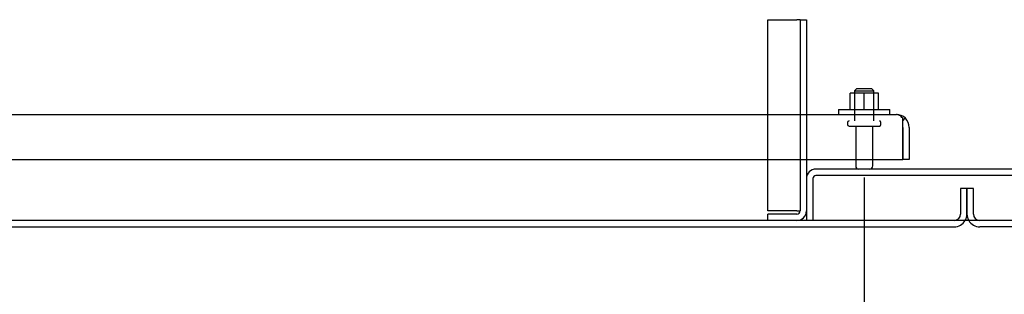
# Model space of a CAD drawing. Header units: inches. Extents: x 2 to 538, y -2 to 358.
# Tile 9 of 39: x 132.99 to 152.16, y 26.15 to 31.49. Entities that reach past the tile are written whole.
import ezdxf
from ezdxf.enums import TextEntityAlignment as Align
from ezdxf.lldxf.tags import DXFTag

# ---------------------------------------------------------------- set-up
doc = ezdxf.new("R2010")
doc.units = ezdxf.units.IN
doc.header["$MEASUREMENT"] = 0
for name, color, linetype in [('COM40147', 7, 'Continuous'), ('COM40430', 7, 'Continuous'), ('COM52833', 7, 'Continuous'), ('COM71126-4', 7, 'Continuous'), ('COM71127-1', 7, 'Continuous'), ('COM71129-2', 7, 'Continuous'), ('Default', 7, 'Continuous'), ('NTS166105', 7, 'Continuous'), ('STD26094', 7, 'Continuous'), ('WAF25059', 7, 'Continuous')]:
    doc.layers.add(name, color=color, linetype=linetype)
doc.styles.add('SEACAD_Times_New_Roman', font='times.ttf')
tags = doc.linetypes.add('HIDDEN2', pattern=[0.1875, 0.125, -0.0625]).pattern_tags.tags
tags[6:7] = [DXFTag(74, 4), DXFTag(75, 0), DXFTag(340, '0'), DXFTag(46, 0.0), DXFTag(50, 0.0), DXFTag(44, 0.0), DXFTag(45, 0.0)]
tags[4:5] = [DXFTag(74, 4), DXFTag(75, 0), DXFTag(340, '0'), DXFTag(46, 0.0), DXFTag(50, 0.0), DXFTag(44, 0.0), DXFTag(45, 0.0)]
doc.dimstyles.new('HAMMOND_(STH_-_540x360)', dxfattribs={"dimtxt": 2, "dimasz": 2.5, "dimexe": 1, "dimexo": 1, "dimgap": 0.5, "dimtad": 0, "dimtih": 1, "dimtoh": 1, "dimzin": 0, "dimdsep": 46, "dimtxsty": 'SEACAD_Times_New_Roman', "dimblk1": '_SE_FILLED', "dimblk2": '_SE_FILLED', "dimsah": 1, "dimcen": 1, "dimadec": 0, "dimazin": 0, "dimtfac": 0.8, "dimtofl": 0, "dimtmove": 0, "dimatfit": 3, "dimfxl": 1, "dimtolj": 1, "dimtzin": 0, "dimarcsym": 0})

# ---------------------------------------------------------------- blocks, each defined once
blk = doc.blocks.new('SE1')
at = {"layer": 'COM40147', "color": 7, "linetype": 'HIDDEN2'}
for p, q in [((116.556, 29.651), (150.056, 29.651)), ((150.056, 29.651), (150.056, 29.651)), ((150.056, 29.651), (150.056, 29.651)), ((150.18, 29.401), (150.18, 29.579)), ((150.181, 29.528), (150.231, 29.579)), ((150.181, 29.401), (150.181, 29.528)), ((150.18, 28.776), (150.18, 29.401)), ((150.181, 29.401), (150.181, 29.401)), ((150.181, 29.401), (150.181, 28.776)), ((150.306, 29.401), (150.306, 28.776)), ((116.431, 28.776), (150.18, 28.776)), ((150.306, 28.776), (150.181, 28.776))]:
    blk.add_line(p, q, dxfattribs=at)
for start, end in [(89.9564, 90), (45.4399, 89.8781), (0, 45.4399)]:
    blk.add_arc((150.056, 29.401), 0.25, start, end, dxfattribs=at)
blk.add_open_spline([(150.18, 29.579), (150.16, 29.601), (150.139, 29.62), (150.097, 29.644), (150.077, 29.65), (150.056, 29.651)], degree=3, knots=[0, 0, 0, 0, 0.5, 0.5, 1, 1, 1, 1], dxfattribs=at)
at = {"layer": 'COM40430', "color": 7, "linetype": 'HIDDEN2'}
for p, q in [((147.556, 31.495), (148.121, 31.495)), ((147.556, 27.774), (147.556, 31.495)), ((148.181, 31.495), (148.121, 31.495)), ((148.181, 31.495), (148.181, 27.774)), ((148.181, 31.495), (148.306, 31.495)), ((148.306, 31.495), (148.306, 27.774)), ((148.121, 27.774), (147.556, 27.774)), ((148.121, 27.714), (147.556, 27.714)), ((147.556, 27.589), (147.556, 27.714)), ((148.121, 27.774), (148.181, 27.774))]:
    blk.add_line(p, q, dxfattribs=at)
for radius in [0.185, 0.06]:
    blk.add_arc((148.121, 27.774), radius, 270, 0, dxfattribs=at)
at = {"layer": 'COM52833', "color": 7, "linetype": 'HIDDEN2'}
for p, q in [((156.121, 28.589), (148.491, 28.589)), ((148.431, 28.404), (148.431, 27.589)), ((156.121, 28.464), (148.491, 28.464)), ((148.306, 27.774), (148.306, 27.589))]:
    blk.add_line(p, q, dxfattribs=at)
for radius in [0.185, 0.06]:
    blk.add_arc((148.491, 28.404), radius, 90, 180, dxfattribs=at)
at = {"layer": 'COM71126-4', "color": 7, "linetype": 'HIDDEN2'}
for p, q in [((151.306, 28.214), (151.306, 27.714)), ((151.431, 28.214), (151.306, 28.214)), ((151.431, 28.214), (151.431, 27.714))]:
    blk.add_line(p, q, dxfattribs=at)
at = {"layer": 'COM71126-4', "color": 7, "linetype": 'Continuous'}
blk.add_line((114.681, 27.464), (151.181, 27.464), dxfattribs=at)
at = {"layer": 'COM71126-4', "color": 7, "linetype": 'HIDDEN2'}
for radius, start in [(0.125, 270), (0.25, 330)]:
    blk.add_arc((151.181, 27.714), radius, start, 0, dxfattribs=at)
at = {"layer": 'COM71126-4', "color": 7, "linetype": 'Continuous'}
blk.add_arc((151.181, 27.714), 0.25, 270, 330, dxfattribs=at)
at = {"layer": 'COM71127-1', "color": 7, "linetype": 'HIDDEN2'}
for p, q in [((151.431, 27.714), (151.431, 28.214)), ((151.556, 28.214), (151.431, 28.214)), ((151.556, 27.714), (151.556, 28.214))]:
    blk.add_line(p, q, dxfattribs=at)
at = {"layer": 'COM71127-1', "color": 7, "linetype": 'Continuous'}
blk.add_line((189.181, 27.464), (151.681, 27.464), dxfattribs=at)
at = {"layer": 'COM71127-1', "color": 7, "linetype": 'HIDDEN2'}
for radius, end in [(0.25, 210), (0.125, 270)]:
    blk.add_arc((151.681, 27.714), radius, 180, end, dxfattribs=at)
at = {"layer": 'COM71127-1', "color": 7, "linetype": 'Continuous'}
blk.add_arc((151.681, 27.714), 0.25, 210, 270, dxfattribs=at)
at = {"layer": 'COM71129-2', "color": 7, "linetype": 'Continuous'}
blk.add_line((226.306, 27.589), (114.556, 27.589), dxfattribs=at)
at = {"layer": 'NTS166105', "color": 7, "linetype": 'HIDDEN2'}
for p, q in [((149.428, 30.067), (149.157, 30.067)), ((149.157, 29.747), (149.157, 30.067)), ((149.707, 30.067), (149.428, 30.067)), ((149.428, 29.747), (149.428, 30.067)), ((149.707, 29.747), (149.707, 30.067))]:
    blk.add_line(p, q, dxfattribs=at)
at = {"layer": 'STD26094', "color": 7, "linetype": 'HIDDEN2'}
for p, q in [((149.281, 30.151), (149.243, 30.113)), ((149.243, 30.113), (149.618, 30.113)), ((149.243, 30.113), (149.243, 29.526)), ((149.581, 30.151), (149.281, 30.151)), ((149.618, 30.113), (149.581, 30.151)), ((149.618, 29.526), (149.618, 30.113)), ((149.106, 29.496), (149.106, 29.456)), ((149.136, 29.426), (149.726, 29.426)), ((149.266, 29.426), (149.266, 28.649)), ((149.596, 28.649), (149.596, 29.426)), ((149.756, 29.456), (149.756, 29.496))]:
    blk.add_line(p, q, dxfattribs=at)
for centre, radius, start, end in [((149.136, 29.496), 0.03, 90, 180), ((149.726, 29.496), 0.03, 0, 90), ((149.136, 29.456), 0.03, 180, 270), ((149.726, 29.456), 0.03, 270, 0), ((149.326, 28.649), 0.06, 180, 270), ((149.536, 28.649), 0.06, 270, 0)]:
    blk.add_arc(centre, radius, start, end, dxfattribs=at)
at = {"layer": 'WAF25059', "color": 7, "linetype": 'HIDDEN2'}
for p, q in [((148.931, 29.747), (149.931, 29.747)), ((148.931, 29.747), (148.931, 29.651)), ((149.931, 29.651), (149.931, 29.747))]:
    blk.add_line(p, q, dxfattribs=at)
blk = doc.blocks.new('DMBLK3455')
at = {"layer": 'Default', "linetype": 'Continuous'}
for points in [[(146.931, 23.138), (149.431, 23.554), (146.931, 23.971)], [(157.681, 23.138), (157.681, 23.971), (155.181, 23.554)]]:
    blk.add_hatch(color=7, dxfattribs=at).paths.add_polyline_path(points)
at = {"layer": 'Default', "color": 7, "linetype": 'Continuous'}
for p, q in [((149.431, 28.426), (149.431, 22.554)), ((155.181, 28.426), (155.181, 22.554)), ((149.431, 23.554), (144.431, 23.554)), ((160.181, 23.554), (155.181, 23.554))]:
    blk.add_line(p, q, dxfattribs=at)
at = {"layer": 'Default', "color": 7, "linetype": 'Continuous', "style": 'SEACAD_Times_New_Roman'}
blk.add_text('5.75', height=2, dxfattribs=at).set_placement((149.652, 24.554), align=Align.TOP_LEFT)
blk = doc.blocks.new('_SE_FILLED')
at = {"color": 0}
blk.add_line((0, 0), (-1, 0), dxfattribs=at)
blk.add_solid([(0, 0), (-1, -0.1665), (-1, 0.1665), (0, 0)], dxfattribs=at)
blk = doc.blocks.new('DMBLK3456')
at = {"layer": 'Default', "linetype": 'Continuous'}
for points in [[(119.681, 23.138), (119.681, 23.971), (117.181, 23.554)], [(146.931, 23.138), (149.431, 23.554), (146.931, 23.971)]]:
    blk.add_hatch(color=7, dxfattribs=at).paths.add_polyline_path(points)
at = {"layer": 'Default', "color": 7, "linetype": 'Continuous'}
for p, q in [((117.181, 28.426), (117.181, 22.554)), ((149.431, 28.426), (149.431, 22.554)), ((129.193, 23.554), (117.181, 23.554)), ((149.431, 23.554), (137.418, 23.554))]:
    blk.add_line(p, q, dxfattribs=at)
at = {"layer": 'Default', "color": 7, "linetype": 'Continuous', "style": 'SEACAD_Times_New_Roman'}
blk.add_text('32.25', height=2, dxfattribs=at).set_placement((129.893, 24.554), align=Align.TOP_LEFT)

msp = doc.modelspace()

# ---------------------------------------------------------------- block references
at = {"layer": 'Default'}
msp.add_blockref('SE1', (0, 0), dxfattribs=at)

# ---------------------------------------------------------------- dimensions: what is measured, and where the dimension line sits
at = {"layer": 'Default', "color": 7, "linetype": 'Continuous'}
for base, p1, p2, picture, middle in [((117.181, 23.554), (149.431, 29.426), (117.181, 29.426), 'DMBLK3456', (133.306, 23.554)), ((149.431, 23.554), (155.181, 29.426), (149.431, 29.426), 'DMBLK3455', (152.306, 23.554))]:
    dim = msp.add_linear_dim(base=base, p1=p1, p2=p2, text='\\A1;<>', dimstyle='HAMMOND_(STH_-_540x360)', dxfattribs=at)
    dim.commit()
    dim.dimension.update_dxf_attribs({"geometry": picture, "text_midpoint": middle, "dimtype": 160})

doc.saveas('drawing.dxf')
